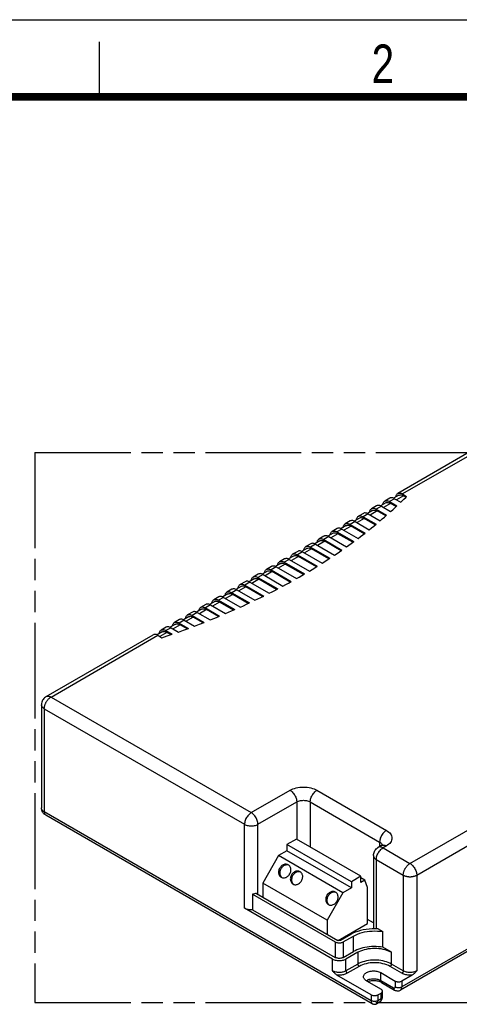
# Model space of a CAD drawing. Header units: millimetres. Extents: x 0 to 210, y 0 to 297.
# Tile 6 of 8: x 49 to 89, y 208 to 297. Entities that reach past the tile are written whole.
import ezdxf

# ---------------------------------------------------------------- set-up
doc = ezdxf.new("R2010")
doc.units = ezdxf.units.MM
doc.header["$LTSCALE"] = 19.36
doc.linetypes.add('PHANTOM', pattern=[0.8, 0.45, -0.05, 0.1, -0.05, 0.1, -0.05])
doc.layers.get('0').update_dxf_attribs({"linetype": 'CONTINUOUS'})
doc.layers.add('DEFAULT_3', color=7, linetype='PHANTOM')
doc.layers.add('Z_AXIS', color=7, linetype='CONTINUOUS')
doc.styles.add('TEXTSTYLE_2', font='txt', dxfattribs={"width": 0.75})

msp = doc.modelspace()

# ---------------------------------------------------------------- linework, layer by layer
at = {"color": 2, "linetype": 'Continuous'}
for p, q in [((0, 297), (210, 297)), ((56, 290), (56, 295))]:
    msp.add_line(p, q, dxfattribs=at)
at = {"color": 7, "linetype": 'Continuous'}
for p, q in [((89.6088, 257.6877), (83.1128, 253.9373)), ((82.3775, 253.5128), (81.9178, 253.2474)), ((83.2048, 253.7781), (82.7359, 253.5074)), ((82.8108, 253.4698), (83.3727, 253.1454)), ((83.5462, 253.8944), (83.9176, 253.68)), ((83.8502, 253.6127), (83.6381, 253.7352)), ((80.8148, 252.3982), (80.3459, 252.1275)), ((81.1825, 252.8228), (80.7228, 252.5575)), ((81.1562, 252.5145), (82.0964, 251.9717)), ((82.0234, 251.9077), (81.2481, 252.3553)), ((82.0098, 253.0882), (81.5409, 252.8175)), ((81.6158, 252.7799), (82.4578, 252.2938)), ((82.3512, 253.2045), (83.0251, 252.8154)), ((82.9549, 252.7498), (82.4431, 253.0453)), ((79.6198, 251.7083), (79.1508, 251.4376)), ((79.9874, 252.1329), (79.5278, 251.8675)), ((79.9612, 251.8246), (81.1322, 251.1485)), ((81.0565, 251.0861), (80.0531, 251.6654)), ((80.4208, 252.09), (81.5072, 251.4627)), ((77.5974, 250.753), (77.1378, 250.4877)), ((78.4247, 251.0184), (77.9558, 250.7477)), ((78.0308, 250.7101), (79.5012, 249.8612)), ((78.7924, 251.443), (78.3328, 251.1776)), ((78.7662, 251.1347), (80.1331, 250.3455)), ((80.0548, 250.2845), (78.8581, 250.9755)), ((79.2258, 251.4), (80.5215, 250.652)), ((76.4024, 250.0631), (75.9428, 249.7977)), ((76.3761, 249.7548), (78.0321, 248.7987)), ((77.2297, 250.3284), (76.7608, 250.0577)), ((76.8358, 250.0202), (78.4467, 249.0901)), ((77.5711, 250.4447), (79.0996, 249.5623)), ((79.0187, 249.5029), (77.6631, 250.2855)), ((74.8397, 248.9486), (74.3708, 248.6779)), ((75.2074, 249.3732), (74.7478, 249.1078)), ((75.1811, 249.0649), (76.9309, 248.0547)), ((76.8448, 247.9983), (75.2731, 248.9057)), ((76.0347, 249.6385), (75.5658, 249.3678)), ((75.6408, 249.3302), (77.3584, 248.3386)), ((77.9486, 248.7408), (76.4681, 249.5956)), ((72.8174, 247.9933), (72.3578, 247.7279)), ((73.6447, 248.2586), (73.1758, 247.9879)), ((73.2507, 247.9504), (75.0813, 246.8935)), ((74.0124, 248.6832), (73.5528, 248.4179)), ((73.9861, 248.3749), (75.7961, 247.33)), ((75.7074, 247.275), (74.0781, 248.2157)), ((74.4457, 248.6403), (76.2365, 247.6064)), ((71.6224, 247.3034), (71.1628, 247.038)), ((71.5961, 246.9951), (73.4266, 245.9383)), ((72.4497, 247.5687), (71.9808, 247.298)), ((72.0557, 247.2604), (73.8926, 246.1999)), ((72.7911, 247.685), (74.628, 246.6245)), ((74.5368, 246.571), (72.8831, 247.5258)), ((70.0597, 246.1888), (69.5908, 245.9181)), ((70.4274, 246.6134), (69.9678, 246.3481)), ((70.4011, 246.3051), (72.1919, 245.2713)), ((72.0955, 245.2208), (70.493, 246.1459)), ((71.2547, 246.8788), (70.7858, 246.6081)), ((70.8607, 246.5705), (72.6707, 245.5255)), ((73.3328, 245.8863), (71.688, 246.8359)), ((68.0374, 245.2336), (67.5778, 244.9682)), ((68.8647, 245.4989), (68.3958, 245.2282)), ((68.4707, 245.1906), (70.1267, 244.2346)), ((69.2324, 245.9235), (68.7728, 245.6581)), ((69.2061, 245.6152), (70.9238, 244.6235)), ((70.8248, 244.5745), (69.298, 245.456)), ((69.6657, 245.8806), (71.4155, 244.8704)), ((66.8424, 244.5436), (66.3828, 244.2783)), ((67.6697, 244.809), (67.2008, 244.5383)), ((67.2757, 244.5007), (68.8042, 243.6182)), ((68.0111, 244.9253), (69.6221, 243.9952)), ((69.5205, 243.9477), (68.103, 244.7661)), ((65.2797, 243.4291), (64.8108, 243.1584)), ((65.6474, 243.8537), (65.1878, 243.5883)), ((65.6211, 243.5454), (66.9168, 242.7973)), ((66.4747, 244.1191), (66.0058, 243.8483)), ((66.0807, 243.8108), (67.4477, 243.0216)), ((66.8161, 244.2353), (68.2865, 243.3864)), ((68.1823, 243.3404), (66.908, 244.0761)), ((64.0847, 242.7392), (63.6158, 242.4685)), ((64.4524, 243.1638), (63.9928, 242.8984)), ((64.4261, 242.8555), (65.5125, 242.2283)), ((65.403, 242.1853), (64.518, 242.6963)), ((64.8857, 243.1208), (66.0567, 242.4448)), ((66.81, 242.7529), (65.713, 243.3862)), ((62.0624, 241.7839), (61.6027, 241.5185)), ((62.8897, 242.0493), (62.4208, 241.7785)), ((62.4957, 241.741), (63.1696, 241.3519)), ((63.2574, 242.4738), (62.7978, 242.2085)), ((63.2311, 242.1655), (64.0731, 241.6794)), ((63.9609, 241.6381), (63.323, 242.0063)), ((63.6907, 242.4309), (64.6309, 241.8881)), ((51.1541, 235.4861), (60.8674, 241.094)), ((61.6947, 241.3593), (61.2258, 241.0886)), ((61.3007, 241.051), (61.6721, 240.8366)), ((62.0361, 241.4756), (62.5979, 241.1512)), ((62.4829, 241.1115), (62.128, 241.3164)), ((50.7208, 234.7355), (50.7208, 225.3593)), ((123.1534, 231.7843), (83.3505, 208.8043)), ((80.7866, 207.5741), (51.1092, 224.708)), ((73.8944, 222.529), (73.0364, 222.0337)), ((78.8889, 218.6548), (73.0364, 222.0337)), ((73.0364, 222.0337), (73.0364, 221.4676)), ((79.7469, 219.1502), (73.8944, 222.529)), ((81.6423, 221.9529), (81.3359, 221.776)), ((72.2704, 221.0253), (70.8303, 218.5309)), ((73.0364, 221.4676), (72.2704, 221.0253)), ((78.1229, 217.6465), (72.2704, 221.0253)), ((78.8889, 218.0887), (73.0364, 221.4676)), ((80.9025, 221.0254), (80.9025, 214.3782)), ((76.6828, 215.1521), (70.8303, 218.5309)), ((70.8303, 218.5309), (70.8303, 217.2749)), ((79.7469, 219.1502), (78.8889, 218.6548)), ((78.8889, 218.6548), (78.8889, 218.0887)), ((79.7469, 218.5841), (79.7469, 219.1502)), ((80.1032, 218.7898), (79.7469, 218.9955)), ((80.1032, 218.7898), (79.7469, 218.5841)), ((80.3597, 218.1241), (80.1032, 218.7898)), ((69.911, 217.5225), (77.4182, 213.1884)), ((69.911, 217.5225), (69.911, 216.1073)), ((70.2663, 217.6005), (77.6633, 213.3299)), ((78.1229, 217.6465), (76.6828, 215.1521)), ((78.8889, 218.0887), (78.1229, 217.6465)), ((80.3597, 214.869), (80.3597, 218.1241)), ((77.173, 211.6316), (69.1756, 216.2488)), ((69.911, 216.1073), (77.4182, 211.7731)), ((76.6828, 215.1521), (76.6828, 213.896)), ((77.6799, 213.3218), (80.3597, 214.869)), ((80.9025, 214.9094), (80.3597, 215.2228)), ((78.8277, 213.8606), (77.9084, 213.3299)), ((78.1536, 213.1884), (79.0728, 213.7191)), ((78.1536, 211.7731), (79.0728, 212.3038)), ((79.4711, 212.2508), (78.3987, 211.6316)), ((81.5547, 210.3932), (82.8723, 209.6326)), ((80.6968, 208.3765), (77.5795, 210.1762)), ((80.2678, 209.6502), (81.5854, 208.8895)), ((81.6445, 209.4872), (82.8089, 208.815)), ((84.4269, 210.1762), (83.4851, 209.6326)), ((81.3096, 208.3765), (81.5854, 208.5357)), ((81.7123, 208.1819), (81.7123, 208.7126)), ((81.4508, 207.7074), (81.2199, 207.5742))]:
    msp.add_line(p, q, dxfattribs=at)
at = {"color": 9, "linetype": 'Continuous'}
for p, q in [((90.0421, 257.6448), (83.5462, 253.8944)), ((82.8108, 253.4698), (82.3512, 253.2045)), ((83.6381, 253.7352), (82.9946, 253.3637)), ((81.2481, 252.3553), (80.6046, 251.9838)), ((81.6158, 252.7799), (81.1562, 252.5145)), ((82.4431, 253.0453), (81.7996, 252.6738)), ((80.0531, 251.6654), (79.4096, 251.2939)), ((80.4208, 252.09), (79.9612, 251.8246)), ((78.0308, 250.7101), (77.5711, 250.4447)), ((78.8581, 250.9755), (78.2146, 250.604)), ((79.2258, 251.4), (78.7662, 251.1347)), ((76.8358, 250.0202), (76.3761, 249.7548)), ((77.6631, 250.2855), (77.0196, 249.914)), ((75.2731, 248.9057), (74.6296, 248.5342)), ((75.6408, 249.3302), (75.1811, 249.0649)), ((76.4681, 249.5956), (75.8246, 249.2241)), ((73.2507, 247.9504), (72.7911, 247.685)), ((74.0781, 248.2157), (73.4346, 247.8442)), ((74.4457, 248.6403), (73.9861, 248.3749)), ((72.0557, 247.2604), (71.5961, 246.9951)), ((72.8831, 247.5258), (72.2396, 247.1543)), ((70.493, 246.1459), (69.8496, 245.7744)), ((70.8607, 246.5705), (70.4011, 246.3051)), ((71.688, 246.8359), (71.0446, 246.4644)), ((68.4707, 245.1906), (68.0111, 244.9253)), ((69.298, 245.456), (68.6546, 245.0845)), ((69.6657, 245.8806), (69.2061, 245.6152)), ((67.2757, 244.5007), (66.8161, 244.2353)), ((68.103, 244.7661), (67.4596, 244.3946)), ((66.0807, 243.8108), (65.6211, 243.5454)), ((66.908, 244.0761), (66.2646, 243.7046)), ((64.518, 242.6963), (63.8745, 242.3248)), ((64.8857, 243.1208), (64.4261, 242.8555)), ((65.713, 243.3862), (65.0696, 243.0147)), ((62.4957, 241.741), (62.0361, 241.4756)), ((63.323, 242.0063), (62.6795, 241.6348)), ((63.6907, 242.4309), (63.2311, 242.1655)), ((51.5874, 235.4431), (61.3007, 241.051)), ((62.128, 241.3164), (61.4845, 240.9449)), ((51.5874, 235.4431), (69.7884, 224.935)), ((50.9746, 234.3817), (50.9746, 225.0055)), ((50.9746, 234.3817), (69.1756, 223.8736)), ((123.288, 232.0819), (83.4851, 209.1018)), ((69.7884, 224.935), (73.3122, 226.9694)), ((75.7635, 226.9694), (82.0756, 223.3252)), ((70.4013, 223.8736), (73.925, 225.908)), ((73.925, 225.908), (73.925, 222.5113)), ((75.1507, 225.908), (75.1507, 221.8037)), ((75.1507, 225.908), (81.4628, 222.2638)), ((80.6968, 207.8458), (50.9746, 225.0055)), ((69.1756, 216.2488), (69.1756, 223.8736)), ((70.4013, 217.5225), (70.4013, 223.8736)), ((84.2205, 220.3178), (91.3599, 224.4397)), ((84.8334, 219.2564), (91.9727, 223.3783)), ((81.4628, 222.2638), (81.4628, 221.8493)), ((81.6423, 221.9529), (81.6935, 221.9762)), ((81.668, 222.0752), (81.6949, 222.0213)), ((81.6949, 222.0213), (81.7032, 221.993)), ((82.0756, 221.91), (81.7692, 221.7331)), ((81.7692, 221.7331), (84.2205, 220.3178)), ((81.1564, 220.6716), (83.6077, 219.2564)), ((81.1564, 220.6716), (81.1564, 214.3769)), ((83.6077, 219.2564), (83.6077, 210.5525)), ((84.8334, 219.2564), (84.8334, 210.5525)), ((77.4182, 213.1884), (77.4182, 211.7731)), ((78.1536, 213.1884), (78.1536, 211.7731)), ((79.4711, 212.2508), (79.4711, 211.1716)), ((82.5353, 211.1716), (82.5353, 212.2508)), ((77.173, 210.5524), (77.173, 211.6316)), ((78.3987, 210.5524), (78.3987, 211.6316)), ((79.4711, 211.1716), (78.3987, 210.5524)), ((79.5937, 210.9593), (78.5212, 210.3402)), ((81.5547, 209.6856), (81.5547, 210.3932)), ((83.4851, 210.3402), (82.4127, 210.9593)), ((83.6077, 210.5525), (82.5353, 211.1716)), ((81.5547, 209.6856), (82.7191, 209.0134)), ((82.8723, 209.6326), (82.8723, 209.1018)), ((83.4851, 209.6326), (83.4851, 209.1018)), ((81.5854, 208.005), (81.5854, 208.5357)), ((80.6968, 208.3765), (80.6968, 207.8458)), ((81.3096, 208.3765), (81.3096, 207.8458)), ((81.5854, 208.005), (81.3096, 207.8458))]:
    msp.add_line(p, q, dxfattribs=at)
at = {"color": 7, "linetype": 'Continuous', "const_width": 0.7}
msp.add_lwpolyline([(7, 290), (203, 290)], dxfattribs=at)
at = {"color": 7, "linetype": 'Continuous'}
for points in [[(81.7433, 252.9343), (81.7537, 252.9992), (81.7728, 253.0645), (81.799, 253.1226), (81.8323, 253.1729), (81.8721, 253.2147), (81.9179, 253.2473)], [(81.9179, 253.2473), (81.9691, 253.2707), (82.0252, 253.2842), (82.0853, 253.2879), (82.1488, 253.2816), (82.2148, 253.2654), (82.2822, 253.2398), (82.3512, 253.2045)], [(82.8108, 253.4698), (82.7418, 253.5051), (82.6744, 253.5308), (82.6084, 253.5469), (82.5449, 253.5533), (82.4847, 253.5496), (82.4287, 253.536), (82.3775, 253.5127)], [(82.9383, 253.6243), (82.9487, 253.6892), (82.9678, 253.7544), (82.994, 253.8126), (83.0273, 253.8628), (83.0671, 253.9046), (83.1129, 253.9373)], [(83.1129, 253.9373), (83.1641, 253.9606), (83.2202, 253.9741), (83.2803, 253.9778), (83.3438, 253.9715), (83.4098, 253.9554), (83.4772, 253.9297), (83.5462, 253.8944)], [(83.2048, 253.7781), (83.256, 253.8014), (83.3121, 253.8149), (83.3722, 253.8186), (83.4357, 253.8123), (83.5017, 253.7962), (83.5691, 253.7705), (83.6381, 253.7352)], [(80.5483, 252.2444), (80.5587, 252.3093), (80.5778, 252.3745), (80.604, 252.4327), (80.6373, 252.4829), (80.6771, 252.5247), (80.7229, 252.5574)], [(80.7229, 252.5574), (80.7741, 252.5808), (80.8302, 252.5943), (80.8903, 252.598), (80.9538, 252.5916), (81.0198, 252.5755), (81.0871, 252.5498), (81.1562, 252.5145)], [(80.8148, 252.3982), (80.866, 252.4215), (80.9221, 252.435), (80.9822, 252.4388), (81.0457, 252.4324), (81.1117, 252.4163), (81.1791, 252.3906), (81.2481, 252.3553)], [(81.6158, 252.7799), (81.5467, 252.8152), (81.4794, 252.8409), (81.4134, 252.857), (81.3499, 252.8633), (81.2897, 252.8596), (81.2337, 252.8461), (81.1825, 252.8228)], [(82.0098, 253.0881), (82.061, 253.1115), (82.1171, 253.125), (82.1772, 253.1287), (82.2407, 253.1224), (82.3067, 253.1062), (82.3741, 253.0806), (82.4431, 253.0453)], [(79.2258, 251.4), (79.1567, 251.4353), (79.0894, 251.461), (79.0234, 251.4771), (78.9599, 251.4835), (78.8997, 251.4798), (78.8437, 251.4662), (78.7925, 251.4429)], [(79.3533, 251.5545), (79.3637, 251.6194), (79.3828, 251.6846), (79.409, 251.7428), (79.4423, 251.793), (79.482, 251.8348), (79.5279, 251.8675)], [(79.5279, 251.8675), (79.5791, 251.8908), (79.6352, 251.9043), (79.6953, 251.908), (79.7588, 251.9017), (79.8248, 251.8856), (79.8921, 251.8599), (79.9612, 251.8246)], [(79.6198, 251.7083), (79.671, 251.7316), (79.7271, 251.7451), (79.7872, 251.7488), (79.8507, 251.7425), (79.9167, 251.7264), (79.984, 251.7007), (80.0531, 251.6654)], [(80.4208, 252.09), (80.3517, 252.1253), (80.2844, 252.151), (80.2184, 252.1671), (80.1549, 252.1734), (80.0947, 252.1697), (80.0387, 252.1562), (79.9875, 252.1328)], [(78.0308, 250.7101), (77.9617, 250.7454), (77.8944, 250.7711), (77.8284, 250.7872), (77.7649, 250.7935), (77.7047, 250.7898), (77.6487, 250.7763), (77.5975, 250.753)], [(78.1583, 250.8645), (78.1687, 250.9294), (78.1877, 250.9947), (78.214, 251.0528), (78.2473, 251.1031), (78.287, 251.1449), (78.3328, 251.1775)], [(78.3328, 251.1775), (78.3841, 251.2009), (78.4402, 251.2144), (78.5003, 251.2181), (78.5638, 251.2118), (78.6298, 251.1956), (78.6971, 251.17), (78.7662, 251.1347)], [(78.4248, 251.0183), (78.476, 251.0417), (78.5321, 251.0552), (78.5922, 251.0589), (78.6557, 251.0526), (78.7217, 251.0364), (78.789, 251.0108), (78.8581, 250.9755)], [(75.7683, 249.4847), (75.7787, 249.5496), (75.7977, 249.6148), (75.824, 249.673), (75.8573, 249.7232), (75.897, 249.765), (75.9428, 249.7977)], [(75.9428, 249.7977), (75.9941, 249.821), (76.0502, 249.8345), (76.1103, 249.8382), (76.1738, 249.8319), (76.2398, 249.8158), (76.3071, 249.7901), (76.3761, 249.7548)], [(76.0348, 249.6385), (76.086, 249.6618), (76.142, 249.6753), (76.2022, 249.679), (76.2657, 249.6727), (76.3317, 249.6566), (76.399, 249.6309), (76.4681, 249.5956)], [(76.8358, 250.0202), (76.7667, 250.0555), (76.6994, 250.0812), (76.6334, 250.0973), (76.5699, 250.1036), (76.5097, 250.0999), (76.4536, 250.0864), (76.4025, 250.063)], [(76.9633, 250.1746), (76.9737, 250.2395), (76.9927, 250.3047), (77.019, 250.3629), (77.0523, 250.4131), (77.092, 250.4549), (77.1378, 250.4876)], [(77.1378, 250.4876), (77.1891, 250.511), (77.2452, 250.5245), (77.3053, 250.5282), (77.3688, 250.5218), (77.4348, 250.5057), (77.5021, 250.48), (77.5711, 250.4447)], [(77.2298, 250.3284), (77.281, 250.3517), (77.337, 250.3653), (77.3972, 250.369), (77.4607, 250.3626), (77.5267, 250.3465), (77.594, 250.3208), (77.6631, 250.2855)], [(74.5732, 248.7947), (74.5837, 248.8596), (74.6027, 248.9249), (74.629, 248.983), (74.6623, 249.0333), (74.702, 249.0751), (74.7478, 249.1078)], [(74.7478, 249.1078), (74.7991, 249.1311), (74.8552, 249.1446), (74.9153, 249.1483), (74.9788, 249.142), (75.0448, 249.1259), (75.1121, 249.1002), (75.1811, 249.0649)], [(74.8398, 248.9485), (74.891, 248.9719), (74.947, 248.9854), (75.0072, 248.9891), (75.0707, 248.9828), (75.1367, 248.9666), (75.204, 248.941), (75.2731, 248.9057)], [(75.6408, 249.3302), (75.5717, 249.3655), (75.5044, 249.3912), (75.4384, 249.4073), (75.3749, 249.4137), (75.3147, 249.41), (75.2586, 249.3964), (75.2074, 249.3731)], [(73.2507, 247.9504), (73.1817, 247.9857), (73.1144, 248.0114), (73.0483, 248.0275), (72.9848, 248.0338), (72.9247, 248.0301), (72.8686, 248.0166), (72.8174, 247.9932)], [(73.3782, 248.1048), (73.3887, 248.1697), (73.4077, 248.2349), (73.434, 248.2931), (73.4673, 248.3433), (73.507, 248.3851), (73.5528, 248.4178)], [(73.5528, 248.4178), (73.6041, 248.4412), (73.6602, 248.4547), (73.7203, 248.4584), (73.7838, 248.452), (73.8498, 248.4359), (73.9171, 248.4102), (73.9861, 248.3749)], [(73.6448, 248.2586), (73.696, 248.2819), (73.752, 248.2955), (73.8122, 248.2992), (73.8757, 248.2928), (73.9417, 248.2767), (74.009, 248.251), (74.0781, 248.2157)], [(74.4457, 248.6403), (74.3767, 248.6756), (74.3094, 248.7013), (74.2434, 248.7174), (74.1798, 248.7237), (74.1197, 248.72), (74.0636, 248.7065), (74.0124, 248.6832)], [(70.9882, 246.7249), (70.9987, 246.7898), (71.0177, 246.8551), (71.044, 246.9133), (71.0773, 246.9635), (71.117, 247.0053), (71.1628, 247.038)], [(71.1628, 247.038), (71.2141, 247.0613), (71.2701, 247.0748), (71.3303, 247.0785), (71.3938, 247.0722), (71.4598, 247.0561), (71.5271, 247.0304), (71.5961, 246.9951)], [(72.0557, 247.2604), (71.9867, 247.2957), (71.9194, 247.3214), (71.8533, 247.3375), (71.7898, 247.3439), (71.7297, 247.3402), (71.6736, 247.3266), (71.6224, 247.3033)], [(72.1832, 247.4149), (72.1937, 247.4798), (72.2127, 247.545), (72.239, 247.6032), (72.2723, 247.6534), (72.312, 247.6952), (72.3578, 247.7279)], [(72.3578, 247.7279), (72.4091, 247.7512), (72.4651, 247.7647), (72.5253, 247.7684), (72.5888, 247.7621), (72.6548, 247.746), (72.7221, 247.7203), (72.7911, 247.685)], [(72.4497, 247.5687), (72.501, 247.592), (72.557, 247.6055), (72.6172, 247.6092), (72.6807, 247.6029), (72.7467, 247.5868), (72.814, 247.5611), (72.8831, 247.5258)], [(69.7932, 246.035), (69.8037, 246.0999), (69.8227, 246.1651), (69.849, 246.2233), (69.8823, 246.2735), (69.922, 246.3153), (69.9678, 246.348)], [(69.9678, 246.348), (70.0191, 246.3714), (70.0751, 246.3849), (70.1353, 246.3886), (70.1988, 246.3822), (70.2648, 246.3661), (70.3321, 246.3404), (70.4011, 246.3051)], [(70.0597, 246.1888), (70.1109, 246.2121), (70.167, 246.2257), (70.2271, 246.2294), (70.2906, 246.223), (70.3567, 246.2069), (70.424, 246.1812), (70.493, 246.1459)], [(70.8607, 246.5705), (70.7917, 246.6058), (70.7244, 246.6315), (70.6583, 246.6476), (70.5948, 246.6539), (70.5347, 246.6502), (70.4786, 246.6367), (70.4274, 246.6134)], [(71.2547, 246.8787), (71.306, 246.9021), (71.362, 246.9156), (71.4221, 246.9193), (71.4857, 246.913), (71.5517, 246.8968), (71.619, 246.8712), (71.688, 246.8359)], [(68.4707, 245.1906), (68.4017, 245.226), (68.3344, 245.2516), (68.2683, 245.2677), (68.2048, 245.2741), (68.1447, 245.2704), (68.0886, 245.2568), (68.0374, 245.2335)], [(68.5982, 245.3451), (68.6086, 245.41), (68.6277, 245.4752), (68.654, 245.5334), (68.6873, 245.5836), (68.727, 245.6254), (68.7728, 245.6581)], [(68.7728, 245.6581), (68.8241, 245.6814), (68.8801, 245.6949), (68.9403, 245.6986), (69.0038, 245.6923), (69.0698, 245.6762), (69.1371, 245.6505), (69.2061, 245.6152)], [(68.8647, 245.4989), (68.9159, 245.5222), (68.972, 245.5357), (69.0321, 245.5394), (69.0956, 245.5331), (69.1617, 245.517), (69.229, 245.4913), (69.298, 245.456)], [(69.6657, 245.8806), (69.5967, 245.9159), (69.5294, 245.9416), (69.4633, 245.9577), (69.3998, 245.964), (69.3397, 245.9603), (69.2836, 245.9468), (69.2324, 245.9234)], [(66.3828, 244.2782), (66.434, 244.3016), (66.4901, 244.3151), (66.5503, 244.3188), (66.6138, 244.3124), (66.6798, 244.2963), (66.7471, 244.2706), (66.8161, 244.2353)], [(67.2757, 244.5007), (67.2067, 244.536), (67.1394, 244.5617), (67.0733, 244.5778), (67.0098, 244.5841), (66.9497, 244.5804), (66.8936, 244.5669), (66.8424, 244.5436)], [(67.4032, 244.6551), (67.4136, 244.72), (67.4327, 244.7853), (67.459, 244.8435), (67.4922, 244.8937), (67.532, 244.9355), (67.5778, 244.9682)], [(67.5778, 244.9682), (67.6291, 244.9915), (67.6851, 245.005), (67.7453, 245.0087), (67.8088, 245.0024), (67.8748, 244.9863), (67.9421, 244.9606), (68.0111, 244.9253)], [(67.6697, 244.8089), (67.7209, 244.8323), (67.777, 244.8458), (67.8371, 244.8495), (67.9006, 244.8432), (67.9667, 244.8271), (68.034, 244.8014), (68.103, 244.7661)], [(65.0132, 243.2753), (65.0236, 243.3402), (65.0427, 243.4054), (65.069, 243.4636), (65.1022, 243.5138), (65.142, 243.5556), (65.1878, 243.5883)], [(65.1878, 243.5883), (65.239, 243.6116), (65.2951, 243.6251), (65.3552, 243.6288), (65.4188, 243.6225), (65.4848, 243.6064), (65.5521, 243.5807), (65.6211, 243.5454)], [(65.2797, 243.4291), (65.3309, 243.4524), (65.387, 243.4659), (65.4471, 243.4696), (65.5106, 243.4633), (65.5767, 243.4472), (65.644, 243.4215), (65.713, 243.3862)], [(66.0807, 243.8108), (66.0117, 243.8461), (65.9443, 243.8718), (65.8783, 243.8879), (65.8148, 243.8942), (65.7547, 243.8905), (65.6986, 243.877), (65.6474, 243.8536)], [(66.2082, 243.9652), (66.2186, 244.0301), (66.2377, 244.0954), (66.264, 244.1535), (66.2972, 244.2037), (66.337, 244.2455), (66.3828, 244.2782)], [(66.4747, 244.119), (66.5259, 244.1423), (66.582, 244.1559), (66.6421, 244.1596), (66.7056, 244.1532), (66.7717, 244.1371), (66.839, 244.1114), (66.908, 244.0761)], [(63.6907, 242.4309), (63.6217, 242.4662), (63.5543, 242.4919), (63.4883, 242.508), (63.4248, 242.5143), (63.3647, 242.5106), (63.3086, 242.4971), (63.2574, 242.4738)], [(63.8182, 242.5853), (63.8286, 242.6502), (63.8477, 242.7155), (63.874, 242.7737), (63.9072, 242.8239), (63.947, 242.8657), (63.9928, 242.8984)], [(63.9928, 242.8984), (64.044, 242.9217), (64.1001, 242.9352), (64.1602, 242.9389), (64.2237, 242.9326), (64.2898, 242.9165), (64.3571, 242.8908), (64.4261, 242.8555)], [(64.0847, 242.7391), (64.1359, 242.7625), (64.192, 242.776), (64.2521, 242.7797), (64.3156, 242.7734), (64.3816, 242.7573), (64.449, 242.7316), (64.518, 242.6963)], [(64.8857, 243.1208), (64.8167, 243.1562), (64.7493, 243.1818), (64.6833, 243.1979), (64.6198, 243.2043), (64.5597, 243.2006), (64.5036, 243.187), (64.4524, 243.1637)], [(62.4957, 241.741), (62.4267, 241.7763), (62.3593, 241.802), (62.2933, 241.8181), (62.2298, 241.8244), (62.1697, 241.8207), (62.1136, 241.8072), (62.0624, 241.7839)], [(62.6232, 241.8954), (62.6336, 241.9603), (62.6527, 242.0256), (62.6789, 242.0837), (62.7122, 242.1339), (62.752, 242.1758), (62.7978, 242.2084)], [(62.7978, 242.2084), (62.849, 242.2318), (62.9051, 242.2453), (62.9652, 242.249), (63.0287, 242.2426), (63.0948, 242.2265), (63.1621, 242.2009), (63.2311, 242.1655)], [(62.8897, 242.0492), (62.9409, 242.0725), (62.997, 242.0861), (63.0571, 242.0898), (63.1206, 242.0834), (63.1866, 242.0673), (63.254, 242.0416), (63.323, 242.0063)], [(61.3007, 241.051), (61.2317, 241.0864), (61.1643, 241.112), (61.0983, 241.1281), (61.0348, 241.1345), (60.9746, 241.1308), (60.9186, 241.1172), (60.8674, 241.0939)], [(61.4282, 241.2055), (61.4386, 241.2704), (61.4577, 241.3356), (61.4839, 241.3938), (61.5172, 241.444), (61.557, 241.4858), (61.6028, 241.5185)], [(61.6028, 241.5185), (61.654, 241.5418), (61.7101, 241.5554), (61.7702, 241.559), (61.8337, 241.5527), (61.8997, 241.5366), (61.9671, 241.5109), (62.0361, 241.4756)], [(61.6947, 241.3593), (61.7459, 241.3826), (61.802, 241.3961), (61.8621, 241.3998), (61.9256, 241.3935), (61.9916, 241.3774), (62.059, 241.3517), (62.128, 241.3164)], [(51.1541, 235.4861), (51.0749, 235.4343), (51.0009, 235.3735), (50.9336, 235.3044), (50.874, 235.2276), (50.8232, 235.1442), (50.7819, 235.0552), (50.7508, 234.9617), (50.7305, 234.8653), (50.7213, 234.7667), (50.7208, 234.7355)], [(51.1092, 224.708), (51.0374, 224.7544), (50.9725, 224.8066), (50.9152, 224.8633), (50.865, 224.9244), (50.8219, 224.9897), (50.7861, 225.0586), (50.7579, 225.1306), (50.7374, 225.2051), (50.7249, 225.2818), (50.7208, 225.3593)], [(81.7402, 222.0202), (81.7448, 222.0286), (81.7472, 222.0322), (81.7427, 222.027), (81.7306, 222.0151), (81.7101, 221.9979), (81.6808, 221.9768), (81.6423, 221.9529)], [(80.9025, 221.0254), (80.9077, 221.1199), (80.9234, 221.2143), (80.9496, 221.3072), (80.9863, 221.3972), (81.0332, 221.483), (81.0896, 221.5632), (81.155, 221.6368), (81.2283, 221.7026), (81.3091, 221.7599), (81.3359, 221.776)], [(70.2663, 217.6005), (70.1831, 217.5724), (70.0962, 217.5501), (70.0055, 217.5335), (69.911, 217.5225)], [(69.911, 216.1073), (69.8307, 216.1029), (69.7507, 216.1027), (69.6707, 216.1069), (69.5918, 216.1153), (69.5145, 216.1279), (69.4396, 216.1446), (69.3677, 216.1652), (69.2994, 216.1895), (69.2354, 216.2174), (69.1756, 216.2488)], [(77.4182, 213.1884), (77.4698, 213.1623), (77.5259, 213.1407), (77.5869, 213.1233), (77.6513, 213.1107), (77.718, 213.1031), (77.7859, 213.1005), (77.8537, 213.1031), (77.9204, 213.1107), (77.9848, 213.1233), (78.0459, 213.1407), (78.1019, 213.1623), (78.1536, 213.1884)], [(77.9084, 213.3299), (77.8874, 213.3196), (77.8645, 213.3115), (77.8394, 213.3055), (77.813, 213.3018), (77.7859, 213.3006), (77.7587, 213.3018), (77.7323, 213.3055), (77.7072, 213.3115), (77.6843, 213.3196), (77.6633, 213.3299)], [(77.173, 211.6316), (77.246, 211.594), (77.3248, 211.5617), (77.4098, 211.5346), (77.4996, 211.5131), (77.593, 211.4976), (77.6888, 211.4882), (77.7859, 211.4851), (77.8829, 211.4882), (77.9787, 211.4976), (78.0721, 211.5131), (78.1619, 211.5346), (78.247, 211.5617), (78.3257, 211.594), (78.3987, 211.6316)], [(78.1536, 211.7731), (78.1019, 211.747), (78.0459, 211.7254), (77.9848, 211.7081), (77.9204, 211.6954), (77.8537, 211.6878), (77.7859, 211.6852), (77.718, 211.6878), (77.6513, 211.6954), (77.5869, 211.7081), (77.5259, 211.7254), (77.4698, 211.747), (77.4182, 211.7731)], [(77.5795, 210.1762), (77.5442, 210.1984), (77.5076, 210.2245), (77.4697, 210.2544), (77.4307, 210.288), (77.3905, 210.3251), (77.3492, 210.3653), (77.3068, 210.4086), (77.2634, 210.4544), (77.2188, 210.5023), (77.173, 210.5524)], [(80.0013, 210.0217), (80.007, 210.0806), (80.0241, 210.1386), (80.0523, 210.1953), (80.0914, 210.2497), (80.1408, 210.3013), (80.1998, 210.3493), (80.2678, 210.3932), (80.3439, 210.4325), (80.4271, 210.4666), (80.5165, 210.4951), (80.6107, 210.5176), (80.7088, 210.5339), (80.8094, 210.5438), (80.9113, 210.5471), (81.0132, 210.5438), (81.1138, 210.5339), (81.2118, 210.5176), (81.3061, 210.4951), (81.3954, 210.4666), (81.4781, 210.4327), (81.5547, 210.3932)], [(84.8334, 210.5525), (84.7882, 210.5029), (84.7441, 210.4556), (84.701, 210.4101), (84.659, 210.3671), (84.6177, 210.3268), (84.5774, 210.2895), (84.5382, 210.2557), (84.5001, 210.2254), (84.463, 210.199), (84.4269, 210.1762)], [(80.2678, 209.6502), (80.1995, 209.6945), (80.1408, 209.7422), (80.0914, 209.7938), (80.0523, 209.8482), (80.0241, 209.9048), (80.007, 209.9629), (80.0013, 210.0217)], [(81.6445, 209.4872), (81.5809, 209.5206), (81.5078, 209.5523), (81.4257, 209.5812), (81.3357, 209.6065), (81.2388, 209.6272), (81.1364, 209.6428), (81.0301, 209.6526), (80.9216, 209.6563), (80.8129, 209.6538), (80.7056, 209.645), (80.6017, 209.6304), (80.5028, 209.6103), (80.4106, 209.5855), (80.3913, 209.5789)], [(82.8723, 209.6326), (82.9153, 209.6108), (82.9621, 209.5928), (83.0129, 209.5783), (83.0666, 209.5678), (83.1222, 209.5614), (83.1787, 209.5593), (83.2353, 209.5614), (83.2909, 209.5678), (83.3445, 209.5783), (83.3954, 209.5928), (83.4421, 209.6108), (83.4851, 209.6326)], [(81.7123, 208.7126), (81.7086, 208.7453), (81.6975, 208.7774), (81.6793, 208.8084), (81.6543, 208.8377), (81.623, 208.8647), (81.5854, 208.8895)], [(81.5854, 208.5357), (81.623, 208.5606), (81.6543, 208.5876), (81.6793, 208.6169), (81.6975, 208.6479), (81.7086, 208.68), (81.7123, 208.7126)], [(82.8089, 208.815), (82.8785, 208.7804), (82.9492, 208.7559), (83.0194, 208.7413), (83.0892, 208.7361), (83.1578, 208.74), (83.2248, 208.7527), (83.2895, 208.7743), (83.3505, 208.8043)], [(80.6968, 208.3765), (80.7398, 208.3548), (80.7865, 208.3368), (80.8374, 208.3223), (80.8911, 208.3118), (80.9467, 208.3054), (81.0032, 208.3032), (81.0598, 208.3054), (81.1154, 208.3118), (81.169, 208.3223), (81.2199, 208.3368), (81.2666, 208.3548), (81.3096, 208.3765)], [(81.4508, 207.7074), (81.5056, 207.7441), (81.5561, 207.7884), (81.6008, 207.8396), (81.6391, 207.8973), (81.6701, 207.961), (81.6931, 208.03), (81.7074, 208.104), (81.7123, 208.1819)], [(80.7865, 207.5742), (80.8389, 207.5485), (80.894, 207.5301), (80.9511, 207.5192), (81.0091, 207.5161), (81.067, 207.5208), (81.1238, 207.5332), (81.1784, 207.5531), (81.2198, 207.5741)]]:
    msp.add_lwpolyline(points, dxfattribs=at)
at = {"color": 9, "linetype": 'Continuous'}
for points in [[(50.9746, 234.3817), (50.9757, 234.425), (50.9791, 234.4694), (50.9846, 234.5148), (50.9924, 234.5611), (51.0023, 234.608), (51.0144, 234.6554), (51.0285, 234.7029), (51.0446, 234.7506), (51.0628, 234.7984), (51.083, 234.846), (51.1049, 234.8932), (51.1287, 234.9398), (51.1541, 234.9856), (51.181, 235.0305), (51.2094, 235.0742), (51.2391, 235.1166), (51.2702, 235.1578), (51.3024, 235.1974), (51.3358, 235.2354), (51.37, 235.2716), (51.4051, 235.3058), (51.4408, 235.3379), (51.477, 235.3678), (51.5136, 235.3953), (51.5505, 235.4205), (51.5874, 235.4431)], [(51.1541, 235.4861), (51.2053, 235.5093), (51.2614, 235.5229), (51.3215, 235.5266), (51.385, 235.5203), (51.4511, 235.5041), (51.5188, 235.4783), (51.5874, 235.4431)], [(50.9746, 234.3817), (50.9388, 234.4036), (50.9053, 234.4268), (50.8743, 234.4511), (50.8459, 234.4765), (50.8202, 234.5028), (50.7972, 234.53), (50.7772, 234.5579), (50.7602, 234.5864), (50.7461, 234.6155), (50.735, 234.6451), (50.7271, 234.675), (50.7224, 234.7052), (50.7208, 234.7355)], [(73.3122, 226.9694), (73.4381, 227.0353), (73.5737, 227.0934), (73.7197, 227.144), (73.8738, 227.1862), (74.0341, 227.2193), (74.1992, 227.2433), (74.3677, 227.2577), (74.5378, 227.2625), (74.708, 227.2577), (74.8764, 227.2433), (75.0416, 227.2193), (75.2019, 227.1862), (75.3559, 227.144), (75.502, 227.0934), (75.6376, 227.0353), (75.7635, 226.9694)], [(73.3122, 226.9694), (73.3808, 226.9254), (73.4485, 226.873), (73.5146, 226.8129), (73.5781, 226.7458), (73.6382, 226.6727), (73.6943, 226.5944), (73.7455, 226.512), (73.7913, 226.4264), (73.8311, 226.3387), (73.8643, 226.2501), (73.8906, 226.1616), (73.9096, 226.0743), (73.9212, 225.9894), (73.925, 225.908)], [(75.1507, 225.908), (75.1545, 225.9894), (75.166, 226.0743), (75.185, 226.1616), (75.2113, 226.2501), (75.2446, 226.3387), (75.2844, 226.4264), (75.3301, 226.512), (75.3814, 226.5945), (75.4374, 226.6727), (75.4976, 226.7458), (75.5611, 226.8129), (75.6271, 226.873), (75.6949, 226.9254), (75.7635, 226.9694)], [(73.925, 225.908), (73.9975, 225.9454), (74.0767, 225.9778), (74.1618, 226.005), (74.2516, 226.0265), (74.345, 226.042), (74.4408, 226.0514), (74.5378, 226.0545), (74.6349, 226.0514), (74.7307, 226.042), (74.8241, 226.0265), (74.9139, 226.005), (74.9989, 225.9778), (75.0782, 225.9454), (75.1507, 225.908)], [(50.9746, 225.0055), (50.9099, 225.0474), (50.8536, 225.0931), (50.8066, 225.1422), (50.7694, 225.1941), (50.7425, 225.248), (50.7262, 225.3033), (50.7208, 225.3593)], [(50.9746, 225.0055), (50.9775, 224.9478), (50.9861, 224.8941), (51.0004, 224.8451), (51.0201, 224.8015), (51.0451, 224.7638), (51.0749, 224.7325), (51.1092, 224.708)], [(69.7884, 224.935), (69.7205, 224.8914), (69.6531, 224.8394), (69.5872, 224.7795), (69.5236, 224.7126), (69.4633, 224.6394), (69.4071, 224.5611), (69.3557, 224.4786), (69.3098, 224.3929), (69.2699, 224.3051), (69.2365, 224.2162), (69.2101, 224.1276), (69.191, 224.0402), (69.1795, 223.9552), (69.1756, 223.8736)], [(70.4013, 223.8736), (70.3974, 223.955), (70.3859, 224.0399), (70.3669, 224.1271), (70.3406, 224.2156), (70.3073, 224.3043), (70.2676, 224.392), (70.2218, 224.4776), (70.1705, 224.56), (70.1145, 224.6383), (70.0543, 224.7114), (69.9908, 224.7784), (69.9248, 224.8385), (69.8571, 224.8909), (69.7884, 224.935)], [(69.1756, 223.8736), (69.2482, 223.8361), (69.3276, 223.8036), (69.4129, 223.7764), (69.5028, 223.755), (69.5964, 223.7394), (69.6924, 223.7301), (69.7896, 223.727), (69.8867, 223.7302), (69.9827, 223.7397), (70.0762, 223.7554), (70.166, 223.777), (70.2508, 223.8042), (70.3295, 223.8365), (70.4013, 223.8736)], [(82.0756, 223.3252), (82.007, 223.2811), (81.9392, 223.2287), (81.8732, 223.1686), (81.8097, 223.1016), (81.7496, 223.0285), (81.6935, 222.9502), (81.6423, 222.8678), (81.5965, 222.7822), (81.5567, 222.6945), (81.5235, 222.6058), (81.4972, 222.5173), (81.4782, 222.4301), (81.4666, 222.3452), (81.4628, 222.2638)], [(82.0756, 223.3252), (82.1898, 223.2525), (82.2904, 223.1742), (82.378, 223.0899), (82.4511, 223.001), (82.5084, 222.9084), (82.5499, 222.8131), (82.5749, 222.7158), (82.5833, 222.6176), (82.5749, 222.5194), (82.5499, 222.4221), (82.5084, 222.3268), (82.4511, 222.2342), (82.378, 222.1453), (82.2904, 222.0609), (82.1898, 221.9826), (82.0756, 221.91)], [(81.4628, 222.2638), (81.5276, 222.2219), (81.5838, 222.1762), (81.6308, 222.127), (81.668, 222.0752)], [(81.6935, 221.9762), (81.7496, 221.9897), (81.8097, 221.9934), (81.8732, 221.9871), (81.9393, 221.971), (82.007, 221.9451), (82.0756, 221.91)], [(80.9025, 221.0254), (80.908, 220.9694), (80.9243, 220.9141), (80.9512, 220.8602), (80.9884, 220.8083), (81.0354, 220.7592), (81.0916, 220.7135), (81.1564, 220.6716)], [(81.1564, 220.6716), (81.1602, 220.7523), (81.1715, 220.8366), (81.1904, 220.9237), (81.2166, 221.0122), (81.2498, 221.101), (81.2895, 221.1889), (81.3353, 221.2746), (81.3866, 221.3572), (81.4427, 221.4357), (81.5029, 221.509), (81.5665, 221.5762), (81.6326, 221.6364), (81.7005, 221.6889), (81.7692, 221.7331)], [(81.7692, 221.7331), (81.7005, 221.7683), (81.6326, 221.7941), (81.5665, 221.8103), (81.5029, 221.8165), (81.4427, 221.8128), (81.3865, 221.7991), (81.3359, 221.776)], [(83.6077, 219.2564), (83.6087, 219.2967), (83.6116, 219.338), (83.6164, 219.3801), (83.6231, 219.423), (83.6317, 219.4664), (83.6422, 219.5102), (83.6544, 219.5543), (83.6684, 219.5985), (83.6842, 219.6429), (83.7017, 219.6872), (83.7208, 219.7313), (83.7415, 219.7751), (83.7638, 219.8183), (83.7874, 219.8608), (83.8124, 219.9025), (83.8387, 219.9432), (83.8661, 219.9829), (83.8947, 220.0213), (83.9242, 220.0586), (83.9548, 220.0944), (83.9862, 220.1287), (84.0183, 220.1614), (84.051, 220.1923), (84.0843, 220.2214), (84.1179, 220.2486), (84.152, 220.2738), (84.1862, 220.2969), (84.2205, 220.3178)], [(84.2205, 220.3178), (84.2891, 220.2738), (84.3569, 220.2214), (84.4229, 220.1613), (84.4864, 220.0942), (84.5466, 220.0211), (84.6026, 219.9428), (84.6539, 219.8604), (84.6997, 219.7748), (84.7394, 219.6871), (84.7727, 219.5985), (84.799, 219.51), (84.818, 219.4227), (84.8295, 219.3378), (84.8334, 219.2564)], [(83.6077, 219.2564), (83.6431, 219.2371), (83.6803, 219.2189), (83.7192, 219.202), (83.7597, 219.1864), (83.8016, 219.1722), (83.8448, 219.1593), (83.8891, 219.1479), (83.9344, 219.1379), (83.9807, 219.1294), (84.0278, 219.1224), (84.0756, 219.1169), (84.1238, 219.113), (84.1724, 219.1106), (84.221, 219.1098), (84.2696, 219.1106), (84.318, 219.113), (84.3661, 219.1169), (84.4137, 219.1224), (84.4607, 219.1294), (84.507, 219.138), (84.5524, 219.148), (84.5968, 219.1594), (84.6399, 219.1723), (84.6818, 219.1866), (84.7221, 219.2021), (84.7609, 219.219), (84.798, 219.2371), (84.8334, 219.2564)], [(82.5353, 211.1716), (82.3959, 211.2454), (82.2459, 211.3118), (82.0865, 211.3704), (81.9189, 211.4208), (81.7442, 211.4626), (81.564, 211.4954), (81.3794, 211.519), (81.192, 211.5332), (81.0032, 211.538), (80.8143, 211.5332), (80.6269, 211.519), (80.4424, 211.4954), (80.2621, 211.4626), (80.0875, 211.4208), (79.9199, 211.3704), (79.7604, 211.3118), (79.6105, 211.2453), (79.4711, 211.1716)], [(82.4127, 210.9593), (82.2671, 211.0354), (82.1108, 211.1024), (81.943, 211.1604), (81.7661, 211.2088), (81.5818, 211.2468), (81.392, 211.2743), (81.1985, 211.2908), (81.0032, 211.2964), (80.8078, 211.2908), (80.6143, 211.2743), (80.4246, 211.2468), (80.2403, 211.2088), (80.0634, 211.1604), (79.8955, 211.1024), (79.7393, 211.0354), (79.5937, 210.9593)], [(78.3987, 210.5524), (78.3351, 210.5192), (78.2677, 210.4903), (78.1978, 210.466), (78.1249, 210.4458), (78.0483, 210.4294), (77.9694, 210.4172), (77.8891, 210.4095), (77.808, 210.4061), (77.7269, 210.4071), (77.6449, 210.4126), (77.5612, 210.423), (77.4773, 210.4387), (77.3941, 210.4599), (77.3144, 210.4864), (77.2406, 210.5173), (77.173, 210.5524)], [(78.5212, 210.3402), (78.4553, 210.3054), (78.3866, 210.2746), (78.3152, 210.2478), (78.241, 210.2249), (78.1635, 210.2053), (78.0836, 210.1894), (78.0016, 210.1774), (77.9182, 210.1692), (77.8343, 210.1649), (77.7498, 210.1647), (77.6649, 210.1684), (77.5795, 210.1762)], [(78.3987, 210.5524), (78.4002, 210.5294), (78.4047, 210.5053), (78.412, 210.4805), (78.4221, 210.4557), (78.4346, 210.4316), (78.4492, 210.4088), (78.4656, 210.3877), (78.4834, 210.369), (78.5021, 210.353), (78.5212, 210.3402)], [(79.4711, 211.1716), (79.4726, 211.1486), (79.4771, 211.1244), (79.4845, 211.0997), (79.4945, 211.0749), (79.507, 211.0508), (79.5216, 211.028), (79.538, 211.0069), (79.5558, 210.9881), (79.5745, 210.9721), (79.5937, 210.9593)], [(82.5353, 211.1716), (82.5337, 211.1486), (82.5293, 211.1244), (82.5219, 211.0997), (82.5118, 211.0749), (82.4994, 211.0508), (82.4847, 211.028), (82.4683, 211.0069), (82.4506, 210.9881), (82.4319, 210.9721), (82.4127, 210.9593)], [(83.6077, 210.5525), (83.6062, 210.5295), (83.6017, 210.5053), (83.5943, 210.4805), (83.5843, 210.4558), (83.5718, 210.4317), (83.5572, 210.4088), (83.5408, 210.3877), (83.523, 210.369), (83.5043, 210.353), (83.4851, 210.3402)], [(84.4269, 210.1762), (84.3275, 210.1675), (84.228, 210.1643), (84.1279, 210.1667), (84.0287, 210.1746), (83.9318, 210.1878), (83.8369, 210.2067), (83.7434, 210.2312), (83.6529, 210.2616), (83.567, 210.298), (83.4851, 210.3402)], [(84.8334, 210.5525), (84.7665, 210.5177), (84.6953, 210.4877), (84.6211, 210.4626), (84.5443, 210.4421), (84.4658, 210.4264), (84.3857, 210.4151), (84.3039, 210.4082), (84.2213, 210.4059), (84.1387, 210.4081), (84.0568, 210.4149), (83.9769, 210.4261), (83.8985, 210.4417), (83.8214, 210.4621), (83.7467, 210.4873), (83.675, 210.5175), (83.6077, 210.5525)], [(80.2405, 209.6679), (80.2678, 209.6856), (80.3439, 209.7249)], [(80.3439, 209.7249), (80.4271, 209.759), (80.5164, 209.7875), (80.6107, 209.81), (80.7088, 209.8263), (80.8094, 209.8362), (80.9113, 209.8395), (81.0132, 209.8362), (81.1138, 209.8263), (81.2118, 209.81), (81.3061, 209.7875), (81.3954, 209.759), (81.4786, 209.7249), (81.5547, 209.6856)], [(81.5547, 209.6856), (81.5574, 209.6409), (81.5652, 209.6001), (81.5781, 209.5637), (81.5958, 209.5324), (81.6181, 209.5068), (81.6445, 209.4872)], [(82.7191, 209.0134), (82.7363, 209.0045), (82.7532, 208.9981), (82.7697, 208.9941), (82.7856, 208.9925), (82.8007, 208.9934), (82.8147, 208.9968), (82.8275, 209.0027), (82.839, 209.0109), (82.8489, 209.0214), (82.8573, 209.034), (82.8638, 209.0486), (82.8685, 209.065), (82.8714, 209.0827), (82.8723, 209.1018)], [(82.7191, 209.0134), (82.7217, 208.9687), (82.7296, 208.9278), (82.7424, 208.8914), (82.7602, 208.8602), (82.7824, 208.8345), (82.8089, 208.815)], [(82.8723, 209.1018), (82.9149, 209.0802), (82.9621, 209.0621), (83.0129, 209.0476), (83.0666, 209.0371), (83.1222, 209.0307), (83.1787, 209.0285), (83.2353, 209.0307), (83.2909, 209.0371), (83.3446, 209.0476), (83.3954, 209.0621), (83.4425, 209.0802), (83.4851, 209.1018)], [(83.3505, 208.8043), (83.3853, 208.8292), (83.4151, 208.8606), (83.44, 208.8985), (83.4597, 208.9423), (83.4738, 208.9914), (83.4823, 209.0448), (83.4851, 209.1018)], [(80.6968, 207.8458), (80.6986, 207.7903), (80.7041, 207.7394), (80.7131, 207.694), (80.7256, 207.6544), (80.7416, 207.6213), (80.7609, 207.595), (80.7833, 207.5761), (80.7864, 207.5742)], [(81.3096, 207.8458), (81.267, 207.8242), (81.2199, 207.806), (81.1691, 207.7916), (81.1154, 207.781), (81.0598, 207.7747), (81.0032, 207.7725), (80.9467, 207.7747), (80.8911, 207.781), (80.8374, 207.7916), (80.7865, 207.806), (80.7394, 207.8242), (80.6968, 207.8458)], [(81.2199, 207.5741), (81.2231, 207.5761), (81.2455, 207.595), (81.2648, 207.6212), (81.2808, 207.6544), (81.2934, 207.694), (81.3024, 207.7395), (81.3078, 207.7903), (81.3096, 207.8458)], [(81.5854, 208.005), (81.5825, 207.9473), (81.5739, 207.8936), (81.5596, 207.8447), (81.5399, 207.8011), (81.515, 207.7634), (81.4852, 207.7321), (81.4508, 207.7074)], [(81.5854, 208.005), (81.6228, 208.0296), (81.6543, 208.0568), (81.6793, 208.0862), (81.6975, 208.1172), (81.7086, 208.1493), (81.7123, 208.1819)]]:
    msp.add_lwpolyline(points, dxfattribs=at)
at = {"layer": 'DEFAULT_3', "color": 91, "linetype": 'PHANTOM', "true_color": 0x80ff80}
for p, q in [((50.1286, 257.68), (50.1286, 207.68)), ((50.1286, 257.68), (150.1286, 257.68)), ((50.1286, 207.68), (150.1286, 207.68))]:
    msp.add_line(p, q, dxfattribs=at)
at = {"layer": 'Z_AXIS', "color": 7, "linetype": 'Continuous'}
for p, q in [((83.6472, 253.412), (83.8279, 253.5905)), ((83.8279, 253.5905), (83.9176, 253.68)), ((82.4578, 252.2938), (82.6486, 252.467)), ((82.6486, 252.467), (82.8377, 252.6409)), ((82.8377, 252.6409), (83.0251, 252.8154)), ((81.5072, 251.4627), (81.7053, 251.6317)), ((81.7053, 251.6317), (81.9017, 251.8014)), ((81.9017, 251.8014), (82.0964, 251.9717)), ((80.5215, 250.652), (80.7267, 250.8168)), ((80.7267, 250.8168), (80.9303, 250.9823)), ((80.9303, 250.9823), (81.1322, 251.1485)), ((79.5012, 249.8612), (79.7135, 250.0219)), ((79.7135, 250.0219), (79.9241, 250.1833)), ((79.9241, 250.1833), (80.1331, 250.3455)), ((77.8091, 248.6446), (78.0321, 248.7987)), ((78.4467, 249.0901), (78.6659, 249.2468)), ((78.6659, 249.2468), (78.8836, 249.4042)), ((78.8836, 249.4042), (79.0996, 249.5623)), ((76.4695, 247.7551), (76.7009, 247.9045)), ((76.7009, 247.9045), (76.9309, 248.0547)), ((77.3584, 248.3386), (77.5845, 248.4912)), ((77.5845, 248.4912), (77.8091, 248.6446)), ((75.0813, 246.8935), (75.321, 247.0382)), ((75.321, 247.0382), (75.5593, 247.1837)), ((75.5593, 247.1837), (75.7961, 247.33)), ((76.2365, 247.6064), (76.4695, 247.7551)), ((73.8926, 246.1999), (74.1392, 246.3406)), ((74.1392, 246.3406), (74.3843, 246.4822)), ((74.3843, 246.4822), (74.628, 246.6245)), ((71.9344, 245.1368), (72.1919, 245.2713)), ((72.6707, 245.5255), (72.9241, 245.6623)), ((72.9241, 245.6623), (73.176, 245.7998)), ((73.176, 245.7998), (73.4266, 245.9383)), ((70.1267, 244.2346), (70.3937, 244.3634)), ((70.3937, 244.3634), (70.6594, 244.493)), ((70.6594, 244.493), (70.9238, 244.6235)), ((71.4155, 244.8704), (71.6756, 245.0031)), ((71.6756, 245.0031), (71.9344, 245.1368)), ((68.8042, 243.6182), (69.0781, 243.743)), ((69.0781, 243.743), (69.3507, 243.8687)), ((69.3507, 243.8687), (69.6221, 243.9952)), ((66.0567, 242.4448), (66.4881, 242.62)), ((66.4881, 242.62), (66.9168, 242.7973)), ((67.4477, 243.0216), (67.7285, 243.1422)), ((67.7285, 243.1422), (68.0081, 243.2639)), ((68.0081, 243.2639), (68.2865, 243.3864)), ((63.6226, 241.5145), (64.0731, 241.6794)), ((64.6309, 241.8881), (65.073, 242.0571)), ((65.073, 242.0571), (65.5125, 242.2283)), ((61.6721, 240.8366), (62.1362, 240.9927)), ((62.1362, 240.9927), (62.5979, 241.1512)), ((63.1696, 241.3519), (63.6226, 241.5145)), ((73.2023, 220.1572), (73.135, 220.1769)), ((74.2747, 219.538), (74.2075, 219.5577)), ((77.4921, 217.6805), (77.4248, 217.7003)), ((81.3127, 214.3719), (81.747, 214.1211)), ((81.747, 212.7059), (81.747, 214.1211)), ((82.5353, 212.2508), (81.747, 212.7059))]:
    msp.add_line(p, q, dxfattribs=at)
at = {"layer": 'Z_AXIS', "color": 9, "linetype": 'Continuous'}
msp.add_line((79.0728, 212.3038), (79.0728, 213.7191), dxfattribs=at)
at = {"layer": 'Z_AXIS', "color": 7, "linetype": 'Continuous'}
for points in [[(83.3727, 253.1454), (83.4646, 253.2341), (83.6472, 253.412)], [(73.1567, 220.1899), (73.099, 220.2178), (73.0373, 220.2371), (72.9726, 220.2475), (72.9059, 220.2488), (72.8381, 220.2411), (72.7702, 220.2243), (72.7032, 220.199), (72.6381, 220.1652), (72.5758, 220.1236), (72.5173, 220.0747), (72.4632, 220.0194), (72.415, 219.9588), (72.3721, 219.8924)], [(73.135, 220.1769), (73.0644, 220.186), (72.9917, 220.1847), (72.9181, 220.1726), (72.8449, 220.1502), (72.7733, 220.1176), (72.7045, 220.0758), (72.6398, 220.025), (72.5802, 219.9665), (72.5273, 219.9016), (72.4804, 219.8299)], [(73.2914, 219.3617), (73.3274, 219.432), (73.3558, 219.5041), (73.3767, 219.5786), (73.3897, 219.6537), (73.3946, 219.7284), (73.3913, 219.8017), (73.3797, 219.8724), (73.3603, 219.9396), (73.3331, 220.0021), (73.2986, 220.0593), (73.2572, 220.1101), (73.2098, 220.1539), (73.1567, 220.1899)], [(72.3721, 219.8924), (72.3361, 219.8221), (72.3077, 219.75), (72.2868, 219.6755), (72.2737, 219.6004), (72.2689, 219.5257), (72.2722, 219.4524), (72.2837, 219.3817), (72.3032, 219.3145), (72.3304, 219.252), (72.3649, 219.1948), (72.4062, 219.144), (72.4537, 219.1002), (72.5068, 219.0642)], [(72.4804, 219.8299), (72.4417, 219.7534), (72.412, 219.6751), (72.3911, 219.5942), (72.3795, 219.5128), (72.3776, 219.4324), (72.3853, 219.3541), (72.4025, 219.2795), (72.4288, 219.2097), (72.464, 219.146)], [(72.5068, 219.0642), (72.5645, 219.0362), (72.6262, 219.017), (72.6908, 219.0066), (72.7576, 219.0053), (72.8254, 219.013), (72.8932, 219.0298), (72.9603, 219.0551), (73.0254, 219.0889), (73.0877, 219.1305), (73.1462, 219.1794), (73.2002, 219.2347), (73.2485, 219.2953), (73.2914, 219.3617)], [(73.4446, 219.2732), (73.4085, 219.2029), (73.3801, 219.1308), (73.3592, 219.0564), (73.3462, 218.9812), (73.3413, 218.9065), (73.3446, 218.8332), (73.3562, 218.7625), (73.3756, 218.6953), (73.4029, 218.6328), (73.4373, 218.5756), (73.4787, 218.5249), (73.5262, 218.4811), (73.5792, 218.445)], [(74.2292, 219.5707), (74.1714, 219.5987), (74.1097, 219.6179), (74.0451, 219.6283), (73.9784, 219.6296), (73.9106, 219.6219), (73.8427, 219.6051), (73.7757, 219.5798), (73.7106, 219.546), (73.6482, 219.5044), (73.5897, 219.4556), (73.5357, 219.4002), (73.4875, 219.3396), (73.4446, 219.2732)], [(74.2075, 219.5577), (74.1369, 219.5669), (74.0642, 219.5655), (73.9906, 219.5534), (73.9173, 219.531), (73.8457, 219.4985), (73.777, 219.4566), (73.7123, 219.4059), (73.6527, 219.3473), (73.5997, 219.2824), (73.5529, 219.2107)], [(74.3638, 218.7425), (74.3998, 218.8128), (74.4282, 218.8849), (74.4491, 218.9594), (74.4622, 219.0345), (74.467, 219.1093), (74.4637, 219.1825), (74.4522, 219.2532), (74.4327, 219.3204), (74.4055, 219.383), (74.371, 219.4401), (74.3297, 219.4909), (74.2822, 219.5347), (74.2292, 219.5707)], [(72.464, 219.146), (72.5072, 219.0894), (72.5579, 219.0411)], [(73.5529, 219.2107), (73.5142, 219.1343), (73.4844, 219.056), (73.4636, 218.9751), (73.452, 218.8937), (73.4501, 218.8132), (73.4577, 218.7349), (73.4749, 218.6603), (73.5012, 218.5905), (73.5364, 218.5269)], [(73.5364, 218.5269), (73.5796, 218.4703), (73.6303, 218.4219)], [(73.5792, 218.445), (73.637, 218.4171), (73.6986, 218.3979), (73.7633, 218.3874), (73.83, 218.3862), (73.8978, 218.3939), (73.9657, 218.4106), (74.0327, 218.436), (74.0978, 218.4698), (74.1601, 218.5113), (74.2187, 218.5602), (74.2727, 218.6155), (74.3209, 218.6762), (74.3638, 218.7425)], [(77.4465, 217.7133), (77.3888, 217.7412), (77.3271, 217.7604), (77.2624, 217.7708), (77.1957, 217.7721), (77.1279, 217.7644), (77.06, 217.7477), (76.993, 217.7223), (76.9279, 217.6885), (76.8656, 217.6469), (76.8071, 217.5981), (76.753, 217.5427), (76.7048, 217.4821), (76.6619, 217.4157)], [(77.4248, 217.7003), (77.3542, 217.7094), (77.2815, 217.708), (77.2079, 217.6959), (77.1347, 217.6735), (77.0631, 217.641), (76.9943, 217.5991), (76.9296, 217.5484), (76.87, 217.4898), (76.8171, 217.4249), (76.7702, 217.3532)], [(77.5812, 216.885), (77.6172, 216.9553), (77.6456, 217.0275), (77.6665, 217.1019), (77.6795, 217.177), (77.6844, 217.2518), (77.6811, 217.325), (77.6695, 217.3958), (77.6501, 217.4629), (77.6229, 217.5255), (77.5884, 217.5826), (77.547, 217.6334), (77.4996, 217.6772), (77.4465, 217.7133)], [(76.6619, 217.4157), (76.6259, 217.3454), (76.5975, 217.2733), (76.5766, 217.1989), (76.5635, 217.1237), (76.5587, 217.049), (76.562, 216.9757), (76.5735, 216.905), (76.593, 216.8379), (76.6202, 216.7753), (76.6547, 216.7181), (76.696, 216.6674), (76.7435, 216.6236), (76.7966, 216.5875)], [(76.7702, 217.3532), (76.7315, 217.2768), (76.7018, 217.1985), (76.6809, 217.1176), (76.6693, 217.0362), (76.6674, 216.9557), (76.6751, 216.8774), (76.6923, 216.8028), (76.7186, 216.733), (76.7538, 216.6694)], [(76.7538, 216.6694), (76.797, 216.6128), (76.8477, 216.5644)], [(76.7966, 216.5875), (76.8543, 216.5596), (76.916, 216.5404), (76.9806, 216.53), (77.0474, 216.5287), (77.1152, 216.5364), (77.183, 216.5531), (77.2501, 216.5785), (77.3152, 216.6123), (77.3775, 216.6538), (77.436, 216.7027), (77.49, 216.758), (77.5383, 216.8187), (77.5812, 216.885)], [(81.3127, 214.3719), (81.0396, 214.3807), (80.7683, 214.3757), (80.4978, 214.3567), (80.2313, 214.3241), (79.9708, 214.2779), (79.7183, 214.2186), (79.476, 214.1466), (79.2456, 214.0625), (79.0298, 213.9673), (78.8277, 213.8606)], [(79.0728, 213.7191), (79.2518, 213.8136), (79.4429, 213.898), (79.6469, 213.9725), (79.8615, 214.0363), (80.085, 214.0889), (80.3156, 214.1299), (80.5517, 214.159), (80.7912, 214.176), (81.0324, 214.1806), (81.2733, 214.173), (81.5112, 214.1532), (81.747, 214.1211)], [(81.747, 212.7059), (81.5453, 212.7341), (81.3416, 212.7533), (81.1355, 212.7636), (80.9286, 212.7649), (80.7222, 212.7571), (80.5174, 212.7403), (80.3154, 212.7146), (80.1173, 212.6802), (79.9244, 212.6372), (79.7376, 212.5859), (79.558, 212.5265), (79.3868, 212.4595), (79.2252, 212.3853), (79.0728, 212.3038)], [(79.4711, 212.2508), (79.6109, 212.3247), (79.7603, 212.3909), (79.92, 212.4496), (80.0879, 212.5001), (80.2621, 212.5417), (80.442, 212.5745), (80.627, 212.5981), (80.8149, 212.6124), (81.0032, 212.6172), (81.1915, 212.6124), (81.3793, 212.5981), (81.5644, 212.5745), (81.7442, 212.5417), (81.9185, 212.5001), (82.0863, 212.4496), (82.2461, 212.3909), (82.3955, 212.3247), (82.5353, 212.2508)]]:
    msp.add_lwpolyline(points, dxfattribs=at)

# ---------------------------------------------------------------- texts
at = {"color": 5, "linetype": 'Continuous', "style": 'TEXTSTYLE_2', "width": 0.785714}
msp.add_text('2', height=3.5, dxfattribs=at).set_placement((80.7314, 291.2396))

doc.saveas('drawing.dxf')
